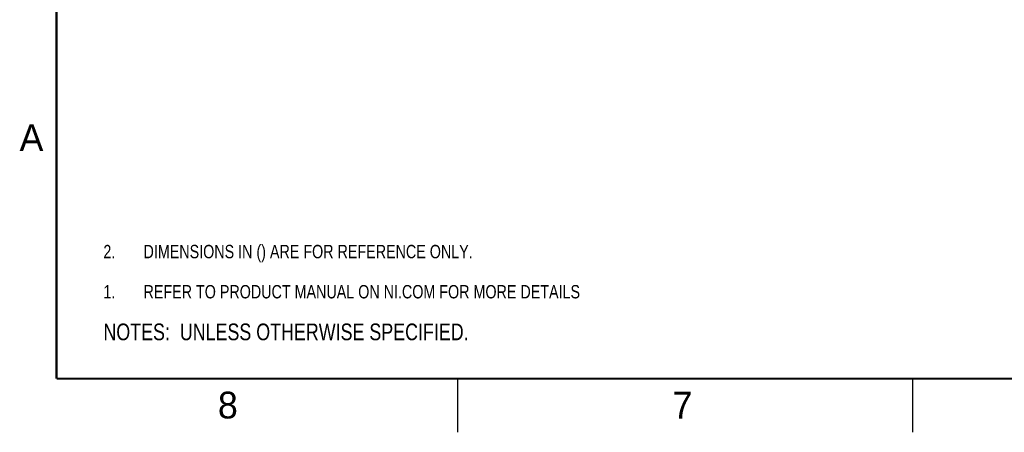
# Model space of a CAD drawing. Header units: inches. Extents: x 0 to 34, y 0 to 22.
# Tile 1 of 56: x 0.2 to 9.4, y 0 to 3.9. Entities that reach past the tile are written whole.
import ezdxf

# ---------------------------------------------------------------- set-up
doc = ezdxf.new("R2010")
doc.units = ezdxf.units.IN
doc.header["$LTSCALE"] = 1.87
doc.header["$MEASUREMENT"] = 0
doc.layers.get('0').update_dxf_attribs({"linetype": 'CONTINUOUS'})
doc.layers.add('DETAIL', color=7, linetype='CONTINUOUS')
doc.styles.get("Standard").update_dxf_attribs({"font": 'txt', "width": 0.8})
doc.styles.add('TEXTSTYLE_2', font='txt')

# ---------------------------------------------------------------- blocks, each defined once
blk = doc.blocks.new('CUSTOM_NOTE_BL0', base_point=(3.6251, 1.3124))
at = {"color": 2, "linetype": 'CONTINUOUS', "width": 0.8}
for s, p in [('1.', (0.9376, 1.2498)), ('REFER TO PRODUCT MANUAL ON NI.COM FOR MORE DETAILS', (1.3125, 1.25))]:
    blk.add_text(s, height=0.125, dxfattribs=at).set_placement(p)
blk = doc.blocks.new('NOTES_HEADER_BL1', base_point=(3.1215, 0.9375))
at = {"layer": 'DETAIL', "color": 2, "linetype": 'CONTINUOUS', "width": 0.8}
blk.add_text('NOTES:  UNLESS OTHERWISE SPECIFIED.', height=0.156, dxfattribs=at).set_placement((0.9375, 0.8595))
blk = doc.blocks.new('DIMS_REF_BL2', base_point=(3.1251, 1.6874))
at = {"layer": 'DETAIL', "color": 2, "linetype": 'CONTINUOUS', "width": 0.8}
for s, p in [('2.', (0.9376, 1.6248)), ('DIMENSIONS IN () ARE FOR REFERENCE ONLY.', (1.3125, 1.625))]:
    blk.add_text(s, height=0.125, dxfattribs=at).set_placement(p)

msp = doc.modelspace()

# ---------------------------------------------------------------- linework, layer by layer
at = {"color": 2, "linetype": 'CONTINUOUS'}
for p, q in [((4.25, 0), (4.25, 0.5)), ((8.5, 0), (8.5, 0.5))]:
    msp.add_line(p, q, dxfattribs=at)
at = {"color": 7, "linetype": 'CONTINUOUS', "const_width": 0.02}
for points in [[(0.5, 21.5), (0.5, 0.5)], [(0.5, 0.5), (33.5, 0.5)]]:
    msp.add_lwpolyline(points, dxfattribs=at)

# ---------------------------------------------------------------- block references
at = {"color": 2, "linetype": 'CONTINUOUS'}
msp.add_blockref('CUSTOM_NOTE_BL0', (3.6251, 1.3124), dxfattribs=at)
at = {"layer": 'DETAIL', "color": 2, "linetype": 'CONTINUOUS'}
for name, p in [('DIMS_REF_BL2', (3.1251, 1.6874)), ('NOTES_HEADER_BL1', (3.1215, 0.9375))]:
    msp.add_blockref(name, p, dxfattribs=at)

# ---------------------------------------------------------------- texts
at = {"color": 2, "linetype": 'CONTINUOUS', "char_height": 0.25, "width": 0.25, "attachment_point": 1, "line_spacing_factor": 0.9, "style": 'TEXTSTYLE_2'}
for s, insert in [('A', (0.1541, 2.8761)), ('8', (2.0074, 0.3791)), ('7', (6.2553, 0.3787))]:
    msp.add_mtext(s, dxfattribs=dict(at, insert=insert))

doc.saveas('drawing.dxf')
